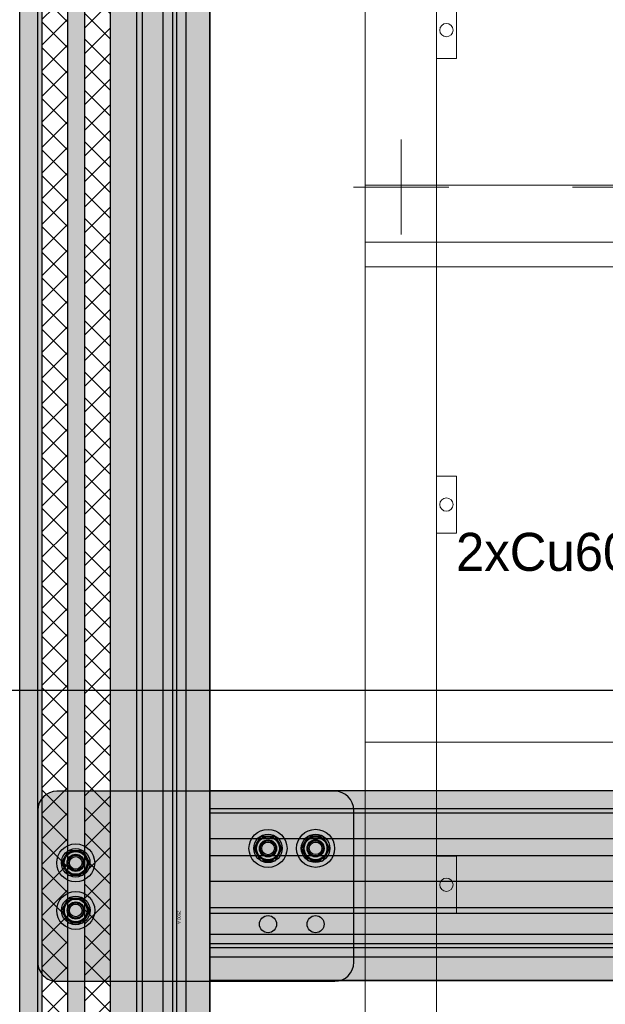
# Model space of a CAD drawing. Header units: millimetres. Extents: x -31 to 6803, y 0 to 664.
# Tile 45 of 118: x 1113 to 1135, y 143 to 180. Entities that reach past the tile are written whole.
import ezdxf
from ezdxf import colors
from ezdxf.entities.mleader import LeaderData, LeaderLine
from ezdxf.enums import TextEntityAlignment as Align
from ezdxf.math import Vec2, Vec3

# ---------------------------------------------------------------- set-up
doc = ezdxf.new("R2010")
doc.units = ezdxf.units.MM
doc.layers.add('!POMOCNICZE', color=8, linetype='Continuous', plot=False)
for name, color, linetype, lineweight in [('2DE_OBJ_Schneider-Base_Point', 50, 'Continuous', 0), ('2DE_OBJ_Schneider-Front_Plates', 7, 'Continuous', 0), ('2DE_OBJ_Schneider-Mounting_Plates', 7, 'Continuous', 25)]:
    doc.layers.add(name, color=color, linetype=linetype, lineweight=lineweight)
doc.layers.add('INTFCLR_5769', color=7, linetype='Continuous')
doc.styles.add('CP_ATTR', font='arial.ttf')
pattern_1 = [(45, (1596.601, -50), (-6.73519, 6.73519), []), (135, (1596.601, -50), (-6.73519, -6.73519), [])]

# ---------------------------------------------------------------- blocks, each defined once
blk = doc.blocks.new('*U120')
at = {"true_color": 0x939598}
h = blk.add_hatch(color=252, dxfattribs=at)
h.dxf.hatch_style = 1
h.paths.add_polyline_path([(656.56, 40.5), (656.56, 50), (0, 50), (0, 40.5)])
at = {"true_color": 0x636466}
h = blk.add_hatch(color=251, dxfattribs=at)
h.dxf.hatch_style = 1
h.paths.add_polyline_path([(0, 40.5), (0, 38.25), (656.56, 38.25), (656.56, 40.5)])
h = blk.add_hatch(color=30)
h.dxf.hatch_style = 1
h.paths.add_polyline_path([(656.56, 24.75), (656.56, 38.25), (0, 38.25), (0, 24.75)])
at = {"true_color": 0x939598}
h = blk.add_hatch(color=252, dxfattribs=at)
h.dxf.hatch_style = 1
h.paths.add_polyline_path([(0, 24.75), (0, 15.75), (656.56, 15.75), (656.56, 24.75)])
h = blk.add_hatch(color=30)
h.dxf.hatch_style = 1
h.paths.add_polyline_path([(0, 15.75), (0, 2.25), (656.56, 2.25), (656.56, 15.75)])
h = blk.add_hatch(color=252, dxfattribs=at)
h.dxf.hatch_style = 1
h.paths.add_polyline_path([(656.56, -11.5), (656.56, 2.25), (0, 2.25), (0, -11.5)])
at = {"true_color": 0x636466}
h = blk.add_hatch(color=251, dxfattribs=at)
h.dxf.hatch_style = 1
h.paths.add_polyline_path([(656.56, -14.5), (656.56, -11.5), (0, -11.5), (0, -14.5)])
at = {"true_color": 0x939598}
h = blk.add_hatch(color=252, dxfattribs=at)
h.dxf.hatch_style = 1
h.paths.add_polyline_path([(656.56, -25.5), (656.56, -14.5), (0, -14.5), (0, -25.5)])
at = {"true_color": 0x636466}
h = blk.add_hatch(color=251, dxfattribs=at)
h.dxf.hatch_style = 1
h.paths.add_polyline_path([(0, -25.5), (0, -30.5), (656.56, -30.5), (656.56, -25.5)])
at = {"true_color": 0x939598}
h = blk.add_hatch(color=252, dxfattribs=at)
h.dxf.hatch_style = 1
h.paths.add_polyline_path([(656.56, -32.54), (656.56, -30.5), (0, -30.5), (0, -32.54)])
at = {"true_color": 0x636466}
h = blk.add_hatch(color=251, dxfattribs=at)
h.dxf.hatch_style = 1
h.paths.add_polyline_path([(656.56, -37.5), (656.56, -32.54), (0, -32.54), (0, -37.5)])
at = {"true_color": 0x939598}
h = blk.add_hatch(color=252, dxfattribs=at)
h.dxf.hatch_style = 1
h.paths.add_polyline_path([(656.56, -50), (656.56, -37.5), (0, -37.5), (0, -50)])
for p, q in [((0, 50), (656.56, 50)), ((0, -50), (0, 50)), ((656.56, 50), (656.56, -50)), ((0, 40.5), (656.56, 40.5)), ((0, 38.25), (656.56, 38.25)), ((0, 24.75), (656.56, 24.75)), ((0, 15.75), (656.56, 15.75)), ((0, 2.25), (656.56, 2.25)), ((0, -11.5), (656.56, -11.5)), ((0, -14.5), (656.56, -14.5)), ((0, -25.5), (656.56, -25.5)), ((0, -30.5), (656.56, -30.5)), ((0, -32.54), (656.56, -32.54)), ((0, -37.5), (656.56, -37.5)), ((0, -50), (656.56, -50)), ((656.56, -50), (0, -50))]:
    blk.add_line(p, q)
blk = doc.blocks.new('1600A_DL')
at = {"transparency": 33554687}
h = blk.add_hatch(color=30, dxfattribs=at)
h.dxf.hatch_style = 1
h.paths.add_polyline_path([(50, 73.05, 0.414214), (40, 83.05), (-40, 83.05, 0.414214), (-50, 73.05), (-50, -73.05, 0.414214), (-40, -83.05), (40, -83.05, 0.414214), (50, -73.05)])
h.paths.add_polyline_path([(15.42, 37.97, -1), (24.42, 37.97, -1)], flags=16)
h.paths.add_polyline_path([(-29.92, 37.97, -1), (-9.92, 37.97, -1)], flags=16)
h.paths.add_polyline_path([(-13.42, 34.23), (-13.42, 34.22), (-13.43, 34.21, -0.267259), (-19.91, 30.47), (-19.92, 30.47), (-19.93, 30.47, -0.413837), (-27.42, 37.97, -0.413837), (-19.93, 45.47), (-19.92, 45.48), (-19.91, 45.47, -0.267259), (-13.43, 41.73), (-13.42, 41.72), (-13.42, 41.71, -0.131325), (-12.42, 37.97, -0.131325)], flags=0)
h.paths.add_polyline_path([(-26.42, 37.97, -1), (-13.42, 37.97, -1)], flags=0)
h.paths.add_polyline_path([(-25.92, 37.97, -1), (-13.92, 37.97, -1)], flags=0)
h.paths.add_polyline_path([(15.45, 62.97, -1), (24.45, 62.97, -1)], flags=16)
h.paths.add_polyline_path([(-24.42, 37.97, -1), (-15.42, 37.97, -1)], flags=0)
h.paths.add_polyline_path([(-24.25, 37.97, -1), (-15.6, 37.97, -1)], flags=0)
h.paths.add_polyline_path([(-15.92, 37.97, -1), (-23.92, 37.97, -1)], flags=0)
h.paths.add_polyline_path([(-23.25, 37.97, -1), (-16.6, 37.97, -1)], flags=0)
h.paths.add_polyline_path([(-29.95, 62.97, -1), (-9.95, 62.97, -1)], flags=16)
h.paths.add_polyline_path([(-19.94, 55.47), (-19.95, 55.47), (-19.95, 55.47, -0.413837), (-27.45, 62.97, -0.413837), (-19.95, 70.47), (-19.95, 70.48), (-19.94, 70.47, -0.267259), (-13.45, 66.73), (-13.45, 66.72), (-13.45, 66.71, -0.131325), (-12.45, 62.97, -0.131325), (-13.45, 59.23), (-13.45, 59.22), (-13.45, 59.21, -0.267259)], flags=0)
h.paths.add_polyline_path([(-26.45, 62.97, -1), (-13.45, 62.97, -1)], flags=0)
h.paths.add_polyline_path([(-25.95, 62.97, -1), (-13.95, 62.97, -1)], flags=0)
h.paths.add_polyline_path([(-24.45, 62.97, -1), (-15.45, 62.97, -1)], flags=0)
h.paths.add_polyline_path([(-24.27, 62.97, -1), (-15.62, 62.97, -1)], flags=0)
h.paths.add_polyline_path([(-15.95, 62.97, -1), (-23.95, 62.97, -1)], flags=0)
h.paths.add_polyline_path([(-23.27, 62.97, -1), (-16.62, 62.97, -1)], flags=0)
h.paths.add_polyline_path([(22.73, -63.1, -1), (2.73, -63.1, -1)], flags=16)
h.paths.add_polyline_path([(19.22, -59.34), (19.23, -59.35), (19.23, -59.36, -0.131325), (20.23, -63.1, -0.131325), (19.23, -66.84), (19.23, -66.85), (19.22, -66.86, -0.267259), (12.74, -70.6), (12.73, -70.61), (12.72, -70.6, -0.413837), (5.23, -63.1, -0.413837), (12.72, -55.6), (12.73, -55.6), (12.74, -55.6, -0.267259)], flags=0)
h.paths.add_polyline_path([(19.23, -63.1, -1), (6.23, -63.1, -1)], flags=0)
h.paths.add_polyline_path([(18.73, -63.1, -1), (6.73, -63.1, -1)], flags=0)
h.paths.add_polyline_path([(17.23, -63.1, -1), (8.23, -63.1, -1)], flags=0)
h.paths.add_polyline_path([(17.05, -63.1, -1), (8.4, -63.1, -1)], flags=0)
h.paths.add_polyline_path([(8.73, -63.1, -1), (16.73, -63.1, -1)], flags=0)
h.paths.add_polyline_path([(-2.31, -63.14, -1), (-22.31, -63.14, -1)], flags=16)
h.paths.add_polyline_path([(16.05, -63.1, -1), (9.4, -63.1, -1)], flags=0)
h.paths.add_polyline_path([(-5.82, -59.38), (-5.81, -59.39), (-5.81, -59.4, -0.131325), (-4.81, -63.14, -0.131325), (-5.81, -66.88), (-5.81, -66.89), (-5.82, -66.9, -0.267259), (-12.3, -70.64), (-12.31, -70.65), (-12.32, -70.64, -0.413837), (-19.81, -63.14, -0.413837), (-12.32, -55.64), (-12.31, -55.63), (-12.3, -55.64, -0.267259)], flags=0)
h.paths.add_polyline_path([(-5.81, -63.14, -1), (-18.81, -63.14, -1)], flags=0)
h.paths.add_polyline_path([(-6.31, -63.14, -1), (-18.31, -63.14, -1)], flags=0)
h.paths.add_polyline_path([(-7.81, -63.14, -1), (-16.81, -63.14, -1)], flags=0)
h.paths.add_polyline_path([(-7.99, -63.14, -1), (-16.64, -63.14, -1)], flags=0)
h.paths.add_polyline_path([(-16.31, -63.14, -1), (-8.31, -63.14, -1)], flags=0)
h.paths.add_polyline_path([(-8.99, -63.14, -1), (-15.64, -63.14, -1)], flags=0)
at = {"true_color": 0xc7c8ca}
h = blk.add_hatch(color=9, dxfattribs=at)
h.dxf.hatch_style = 1
h.paths.add_polyline_path([(-29.95, 62.97, 1), (-9.95, 62.97, 1)])
h = blk.add_hatch(color=9, dxfattribs=at)
h.dxf.hatch_style = 1
h.paths.add_polyline_path([(-29.92, 37.98, 1), (-9.92, 37.98, 1)])
h = blk.add_hatch(color=9, dxfattribs=at)
h.dxf.hatch_style = 1
h.paths.add_polyline_path([(-22.28, -63.09, 1), (-2.28, -63.09, 1)])
h = blk.add_hatch(color=9, dxfattribs=at)
h.dxf.hatch_style = 1
h.paths.add_polyline_path([(2.73, -63.09, 1), (22.73, -63.09, 1)])
at = {"color": 7}
for p, q in [((40, 83.05), (-40, 83.05)), ((-50, 73.05), (-50, -73.05)), ((50, -73.05), (50, 73.05)), ((-40, -83.05), (40, -83.05))]:
    blk.add_line(p, q, dxfattribs=at)
for centre in [(-19.95, 62.96), (-19.95, 37.96), (-12.29, -63.09), (12.71, -63.09)]:
    blk.add_circle(centre, 4.09, dxfattribs=at)
for centre, start, end in [((-40, 73.05), 90, 180), ((40, 73.05), 0, 90), ((-40, -73.05), 180, 270), ((40, -73.05), 270, 0)]:
    blk.add_arc(centre, 10, start, end, dxfattribs=at)
at = {"layer": 'INTFCLR_5769', "color": 7}
for p, q in [((-19.95, 70.47), (-26.44, 66.73)), ((-13.45, 66.73), (-19.94, 70.47)), ((-26.45, 59.23), (-26.45, 66.71)), ((-13.45, 59.23), (-13.45, 66.71)), ((-19.95, 55.47), (-26.44, 59.21)), ((-13.45, 59.21), (-19.94, 55.47)), ((-26.42, 34.23), (-26.42, 41.71)), ((-19.93, 45.47), (-26.41, 41.73)), ((-13.43, 41.73), (-19.91, 45.47)), ((-13.42, 34.23), (-13.42, 41.71)), ((-19.93, 30.47), (-26.41, 34.21)), ((-13.43, 34.21), (-19.91, 30.47)), ((-12.32, -55.64), (-18.8, -59.38)), ((-5.82, -59.38), (-12.3, -55.64)), ((12.72, -55.6), (6.24, -59.34)), ((19.22, -59.34), (12.74, -55.6)), ((-18.81, -66.88), (-18.81, -59.4)), ((-5.81, -66.88), (-5.81, -59.4)), ((6.23, -66.84), (6.23, -59.36)), ((19.23, -66.84), (19.23, -59.36)), ((-12.32, -70.64), (-18.8, -66.9)), ((-5.82, -66.9), (-12.3, -70.64)), ((12.72, -70.6), (6.24, -66.86)), ((19.22, -66.86), (12.74, -70.6))]:
    blk.add_line(p, q, dxfattribs=at)
for centre, radius in [((-19.95, 62.97), 10), ((-19.95, 62.97), 7.5), ((-19.95, 62.97), 6.5), ((-19.95, 62.97), 6), ((-19.95, 62.97), 4.5), ((19.95, 62.97), 4.5), ((-19.95, 62.97), 4.32), ((-19.95, 62.97), 4), ((-19.95, 62.97), 3.32), ((-19.92, 37.97), 10), ((-19.92, 37.97), 7.5), ((-19.92, 37.97), 6.5), ((-19.92, 37.97), 6), ((-19.92, 37.97), 4.5), ((-19.92, 37.97), 4.32), ((-19.92, 37.97), 4), ((19.92, 37.97), 4.5), ((-19.92, 37.97), 3.32), ((-12.31, -63.14), 10), ((-12.31, -63.14), 7.5), ((-12.31, -63.14), 6.5), ((12.73, -63.1), 10), ((12.73, -63.1), 7.5), ((12.73, -63.1), 6.5), ((-12.31, -63.14), 6), ((-12.31, -63.14), 4.5), ((-12.31, -63.14), 4.32), ((-12.31, -63.14), 4), ((-12.31, -63.14), 3.32), ((12.73, -63.1), 6), ((12.73, -63.1), 4.5), ((12.73, -63.1), 4.32), ((12.73, -63.1), 4), ((12.73, -63.1), 3.32)]:
    blk.add_circle(centre, radius, dxfattribs=at)
for centre, radius, start, end in [((-19.95, 62.97), 7.5, 89.9278, 90.0751), ((-19.94, 62.97), 7.5, 149.9251, 150.0721), ((-19.95, 62.97), 7.51, 29.9257, 30.0727), ((-19.94, 62.97), 7.51, 209.9273, 210.0744), ((-19.94, 62.97), 7.5, 329.9248, 330.0721), ((-19.95, 62.97), 7.5, 269.9279, 270.0752), ((-19.92, 37.97), 7.5, 149.9251, 150.0721), ((-19.92, 37.97), 7.5, 89.9278, 90.0751), ((-19.93, 37.97), 7.51, 29.9257, 30.0727), ((-19.92, 37.98), 7.51, 209.9273, 210.0744), ((-19.92, 37.97), 7.5, 329.9248, 330.0721), ((-19.92, 37.97), 7.5, 269.9279, 270.0752), ((-12.31, -63.15), 7.5, 89.9278, 90.0751), ((12.73, -63.11), 7.5, 89.9278, 90.0751), ((-12.31, -63.14), 7.5, 149.9251, 150.0721), ((-12.32, -63.14), 7.51, 29.9257, 30.0727), ((12.73, -63.1), 7.5, 149.9251, 150.0721), ((12.72, -63.1), 7.51, 29.9257, 30.0727), ((-12.31, -63.14), 7.51, 209.9273, 210.0744), ((-12.31, -63.14), 7.5, 329.9248, 330.0721), ((12.73, -63.1), 7.51, 209.9273, 210.0744), ((12.73, -63.1), 7.5, 329.9248, 330.0721), ((-12.31, -63.14), 7.5, 269.9279, 270.0752), ((12.73, -63.11), 7.5, 269.9279, 270.0752)]:
    blk.add_arc(centre, radius, start, end, dxfattribs=at)
at = {"color": 32, "true_color": 0xcd6928}
blk.add_text('2500 A', height=1.612, dxfattribs=at).set_placement((12.75, -9.6))
blk = doc.blocks.new('*U122')
at = {"true_color": 0x939598}
h = blk.add_hatch(color=252, dxfattribs=at)
h.dxf.hatch_style = 1
h.paths.add_polyline_path([(1675, 40.5), (1675, 50), (0, 50), (0, 40.5)])
at = {"true_color": 0x636466}
h = blk.add_hatch(color=251, dxfattribs=at)
h.dxf.hatch_style = 1
h.paths.add_polyline_path([(0, 40.5), (0, 38.25), (1675, 38.25), (1675, 40.5)])
h = blk.add_hatch()
h.set_pattern_fill('ANSI37', color=150, scale=3)
h.set_pattern_definition(pattern_1)
h.paths.add_polyline_path([(1675, 24.75), (1675, 38.25), (0, 38.25), (0, 24.75)])
at = {"true_color": 0x939598}
h = blk.add_hatch(color=252, dxfattribs=at)
h.dxf.hatch_style = 1
h.paths.add_polyline_path([(0, 24.75), (0, 15.75), (1675, 15.75), (1675, 24.75)])
h = blk.add_hatch()
h.set_pattern_fill('ANSI37', color=150, scale=3)
h.set_pattern_definition(pattern_1)
h.paths.add_polyline_path([(0, 15.75), (0, 2.25), (1675, 2.25), (1675, 15.75)])
h = blk.add_hatch(color=252, dxfattribs=at)
h.dxf.hatch_style = 1
h.paths.add_polyline_path([(1675, -11.5), (1675, 2.25), (0, 2.25), (0, -11.5)])
at = {"true_color": 0x636466}
h = blk.add_hatch(color=251, dxfattribs=at)
h.dxf.hatch_style = 1
h.paths.add_polyline_path([(1675, -14.5), (1675, -11.5), (0, -11.5), (0, -14.5)])
at = {"true_color": 0x939598}
h = blk.add_hatch(color=252, dxfattribs=at)
h.dxf.hatch_style = 1
h.paths.add_polyline_path([(1675, -25.5), (1675, -14.5), (0, -14.5), (0, -25.5)])
at = {"true_color": 0x636466}
h = blk.add_hatch(color=251, dxfattribs=at)
h.dxf.hatch_style = 1
h.paths.add_polyline_path([(0, -25.5), (0, -30.5), (1675, -30.5), (1675, -25.5)])
at = {"true_color": 0x939598}
h = blk.add_hatch(color=252, dxfattribs=at)
h.dxf.hatch_style = 1
h.paths.add_polyline_path([(1675, -32.54), (1675, -30.5), (0, -30.5), (0, -32.54)])
at = {"true_color": 0x636466}
h = blk.add_hatch(color=251, dxfattribs=at)
h.dxf.hatch_style = 1
h.paths.add_polyline_path([(1675, -37.5), (1675, -32.54), (0, -32.54), (0, -37.5)])
at = {"true_color": 0x939598}
h = blk.add_hatch(color=252, dxfattribs=at)
h.dxf.hatch_style = 1
h.paths.add_polyline_path([(1675, -50), (1675, -37.5), (0, -37.5), (0, -50)])
for p, q in [((0, 50), (1675, 50)), ((0, 40.5), (1675, 40.5)), ((0, 38.25), (1675, 38.25)), ((0, 24.75), (1675, 24.75)), ((0, 15.75), (1675, 15.75)), ((0, 2.25), (1675, 2.25)), ((0, -11.5), (1675, -11.5)), ((0, -14.5), (1675, -14.5)), ((0, -25.5), (1675, -25.5)), ((0, -30.5), (1675, -30.5)), ((0, -32.54), (1675, -32.54)), ((0, -37.5), (1675, -37.5)), ((0, -50), (1675, -50)), ((1675, -50), (0, -50))]:
    blk.add_line(p, q)
blk = doc.blocks.new('_Dot')
at = {"color": 0, "linetype": 'ByBlock', "lineweight": -2}
blk.add_line((-0.5, 0), (-1, 0), dxfattribs=at)
at = {"color": 0, "linetype": 'ByBlock', "const_width": 0.5}
blk.add_lwpolyline([(-0.25, 0, 1), (0.25, 0, 1)], format="xyb", close=True, dxfattribs=at)
blk = doc.blocks.new('2d_plyta_nw_650mm_14m_kk_se6_54tg3d0')
at = {"color": 0, "linetype": 'Continuous', "lineweight": 0}
for p, q in [((37.5, 0), (537.5, 0)), ((37.5, 0), (37.5, -450)), ((537.5, 0), (537.5, -450)), ((537.5, -450), (37.5, -450))]:
    blk.add_line(p, q, dxfattribs=at)
at = {"lineweight": 0}
blk.add_line((522.5, -450), (497.5, -450), dxfattribs=at)
for points in [[(0, -450), (0, 0), (575, 0), (575, -450)], [(0, -450), (0, 0), (575, 0), (575, -450)], [(0, -450), (0, 0), (575, 0), (575, -450)], [(0, -407), (575, -407)], [(0, -407), (575, -407)], [(0, -407), (575, -407)], [(575, -437), (0, -437)], [(575, -437), (0, -437)], [(575, -437), (0, -437)]]:
    blk.add_lwpolyline(points, dxfattribs=at)
at = {"layer": '2DE_OBJ_Schneider-Base_Point', "lineweight": 0}
for points in [[(19, -433), (19, -383)], [(19, -433), (19, -383)], [(19, -433), (19, -383)], [(134, -433), (134, -383)], [(134, -433), (134, -383)], [(-6, -408), (44, -408)], [(-6, -408), (44, -408)], [(-6, -408), (44, -408)], [(109, -408), (159, -408)], [(109, -408), (159, -408)]]:
    blk.add_lwpolyline(points, dxfattribs=at)
at = {"layer": '2DE_OBJ_Schneider-Front_Plates', "lineweight": 0}
for points in [[(37.5, -109.4), (48, -109.4), (48, -139.4), (37.5, -139.4)], [(37.5, -109.4), (48, -109.4), (48, -139.4), (37.5, -139.4)], [(37.5, -109.4), (48, -109.4), (48, -139.4), (37.5, -139.4)], [(537.5, -109.4), (527, -109.4), (527, -139.4), (537.5, -139.4)], [(537.5, -109.4), (527, -109.4), (527, -139.4), (537.5, -139.4)], [(537.5, -109.4), (527, -109.4), (527, -139.4), (537.5, -139.4)], [(37.5, -310.4), (48, -310.4), (48, -340.4), (37.5, -340.4)], [(37.5, -310.4), (48, -310.4), (48, -340.4), (37.5, -340.4)], [(37.5, -310.4), (48, -310.4), (48, -340.4), (37.5, -340.4)], [(537.5, -310.4), (527, -310.4), (527, -340.4), (537.5, -340.4)], [(537.5, -310.4), (527, -310.4), (527, -340.4), (537.5, -340.4)], [(537.5, -310.4), (527, -310.4), (527, -340.4), (537.5, -340.4)], [(0, -450), (575, -450)]]:
    blk.add_lwpolyline(points, dxfattribs=at)
for centre in [(42.75, -124.4), (42.75, -124.4), (42.75, -124.4), (532.25, -124.4), (532.25, -124.4), (532.25, -124.4), (42.75, -325.4), (42.75, -325.4), (42.75, -325.4), (532.25, -325.4), (532.25, -325.4), (532.25, -325.4)]:
    blk.add_circle(centre, 3.5, dxfattribs=at)
at = {"lineweight": 0, "style": 'CP_ATTR', "flags": 9}
for tag, p in [('MARK3', (0, 0.01)), ('FUNCTION', (0, 0.01)), ('CHARACTER', (0, 0.01)), ('PRODUCER', (0, 0.01)), ('ORDER-NO', (0, 0.01)), ('PRODUCT-TYPE', (0, 0.01)), ('ARTICLE', (0, 0.01)), ('NAME', (0, 0.01)), ('OTHER', (0, 0)), ('LINK', (0, 0)), ('IP', (0, 0)), ('NUMBER_OF_POLES', (0, 0)), ('POWER_LOSSES', (0, 0)), ('POWER', (0, 0)), ('VOLTAGE', (0, 0)), ('CURRENT', (0.01, 0.01)), ('MARK2', (0.01, 0.01)), ('GROUP', (0.01, 0)), ('NUMBER', (0.01, 0)), ('TEXT_01', (0.01, 0))]:
    blk.add_attdef(tag, text='', height=0.0005, dxfattribs=at).set_placement(p, align=Align.MIDDLE_LEFT)
at = {"linetype": 'ByBlock', "lineweight": 0, "style": 'CP_ATTR', "flags": 9}
blk.add_attdef('WEIGHT', text='', height=0.0005, dxfattribs=at).set_placement((0, 0), align=Align.MIDDLE_LEFT)
blk = doc.blocks.new('2d_prismap_plytcz_650_3m_se65_zv51uz8')
at = {"lineweight": 0}
for p, q in [((37.5, 0), (0, 0)), ((0, 0), (575, 0)), ((0, 0), (0, -150)), ((575, 0), (533.22, 0)), ((575, -150), (575, 0)), ((575, -150), (0, -150)), ((537.5, -150), (575, -150))]:
    blk.add_line(p, q, dxfattribs=at)
at = {"layer": '2DE_OBJ_Schneider-Front_Plates', "lineweight": 0}
for p, q in [((37.5, 0), (537.5, 0)), ((37.5, -150), (37.5, 0)), ((537.5, 0), (537.5, -150))]:
    blk.add_line(p, q, dxfattribs=at)
for points in [[(37.5, -60), (48, -60), (48, -90), (37.5, -90)], [(537.5, -90), (527, -90), (527, -60), (537.5, -60)]]:
    blk.add_lwpolyline(points, dxfattribs=at)
for centre in [(42.75, -75), (532.25, -75)]:
    blk.add_circle(centre, 3.5, dxfattribs=at)
at = {"lineweight": 0, "style": 'CP_ATTR', "flags": 9}
for tag, p in [('MARK3', (0, 0.01)), ('FUNCTION', (0, 0.01)), ('CHARACTER', (0, 0.01)), ('PRODUCER', (0, 0.01)), ('ORDER-NO', (0, 0.01)), ('PRODUCT-TYPE', (0, 0.01)), ('ARTICLE', (0, 0.01)), ('NAME', (0, 0.01)), ('OTHER', (0, 0)), ('LINK', (0, 0)), ('IP', (0, 0)), ('NUMBER_OF_POLES', (0, 0)), ('POWER_LOSSES', (0, 0)), ('POWER', (0, 0)), ('VOLTAGE', (0, 0)), ('CURRENT', (0.01, 0.01)), ('MARK2', (0.01, 0.01)), ('GROUP', (0.01, 0)), ('NUMBER', (0.01, 0)), ('TEXT_01', (0.01, 0))]:
    blk.add_attdef(tag, text='', height=0.0005, dxfattribs=at).set_placement(p, align=Align.MIDDLE_LEFT)
at = {"linetype": 'ByBlock', "lineweight": 0, "style": 'CP_ATTR', "flags": 9}
blk.add_attdef('WEIGHT', text='', height=0.0005, dxfattribs=at).set_placement((0, 0), align=Align.MIDDLE_LEFT)
blk = doc.blocks.new('2d_prismap_plytcz_650_5m_se67_zoo7n5e')
at = {"lineweight": 0}
for p, q in [((37.5, 0), (0, 0)), ((0, 0), (0, -250)), ((575, 0), (530.27, 0)), ((575, -250), (575, 0)), ((0, -250), (37.5, -250)), ((37.5, -250), (537.5, -250)), ((537.5, -250), (575, -250))]:
    blk.add_line(p, q, dxfattribs=at)
at = {"layer": '2DE_OBJ_Schneider-Front_Plates', "lineweight": 0}
for p, q in [((37.5, 0), (537.5, 0)), ((37.5, -250), (37.5, 0)), ((537.5, 0), (537.5, -250)), ((537.5, -250), (37.5, -250))]:
    blk.add_line(p, q, dxfattribs=at)
for points in [[(37.5, -110), (48, -110), (48, -140), (37.5, -140)], [(537.5, -140), (527, -140), (527, -110), (537.5, -110)]]:
    blk.add_lwpolyline(points, dxfattribs=at)
for centre in [(42.75, -125), (532.25, -125)]:
    blk.add_circle(centre, 3.5, dxfattribs=at)
at = {"lineweight": 0, "style": 'CP_ATTR', "flags": 9}
for tag, p in [('MARK3', (0, 0.01)), ('FUNCTION', (0, 0.01)), ('CHARACTER', (0, 0.01)), ('PRODUCER', (0, 0.01)), ('ORDER-NO', (0, 0.01)), ('PRODUCT-TYPE', (0, 0.01)), ('ARTICLE', (0, 0.01)), ('NAME', (0, 0.01)), ('OTHER', (0, 0)), ('LINK', (0, 0)), ('IP', (0, 0)), ('NUMBER_OF_POLES', (0, 0)), ('POWER_LOSSES', (0, 0)), ('POWER', (0, 0)), ('VOLTAGE', (0, 0)), ('CURRENT', (0.01, 0.01)), ('MARK2', (0.01, 0.01)), ('GROUP', (0.01, 0)), ('NUMBER', (0.01, 0)), ('TEXT_01', (0.01, 0))]:
    blk.add_attdef(tag, text='', height=0.0005, dxfattribs=at).set_placement(p, align=Align.MIDDLE_LEFT)
at = {"linetype": 'ByBlock', "lineweight": 0, "style": 'CP_ATTR', "flags": 9}
blk.add_attdef('WEIGHT', text='', height=0.0005, dxfattribs=at).set_placement((0, 0), align=Align.MIDDLE_LEFT)

msp = doc.modelspace()

# ---------------------------------------------------------------- linework, layer by layer
at = {"layer": '!POMOCNICZE'}
msp.add_line((3, 155), (6803, 155), dxfattribs=at)

# ---------------------------------------------------------------- block references
at = {"xscale": 0.06999999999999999, "yscale": 0.06999999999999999, "zscale": 0.06999999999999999}
for name, p, rotation in [('*U122', (1116.997, 105.834), 90), ('1600A_DL', (1119.977, 147.778), 270)]:
    msp.add_blockref(name, p, dxfattribs=dict(at, rotation=rotation))
msp.add_blockref('*U120', (1120.497, 147.803), dxfattribs=at)
at = {"layer": '2DE_OBJ_Schneider-Mounting_Plates', "xscale": 0.06999999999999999, "yscale": 0.06999999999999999, "zscale": 0.06999999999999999}
for name, p in [('2d_plyta_nw_650mm_14m_kk_se6_54tg3d0', (1126.206, 202.084)), ('2d_prismap_plytcz_650_5m_se67_zoo7n5e', (1126.206, 170.584)), ('2d_prismap_plytcz_650_3m_se65_zv51uz8', (1126.206, 153.084))]:
    msp.add_blockref(name, p, dxfattribs=at)

# ---------------------------------------------------------------- leaders
ml = msp.add_multileader_mtext('Standard')
ml.set_content('2xCu60x10', color=256)
ml.set_leader_properties()
ml.set_arrow_properties(name='DOT')
ml.build(insert=Vec2(0, 0))
ml.multileader.update_dxf_attribs({"dogleg_length": 0.8, "arrow_head_size": 0.35})
ctx = ml.context
ctx.base_point, ctx.char_height, ctx.arrow_head_size, ctx.landing_gap_size, ctx.plane_origin = Vec3(1127.684, 159.953), 1.4, 0.35, 0.14, Vec3(1142.364, 161.579)
ctx.text_align_type, ctx.attachment_type = 2, 2
notes = []
notes.append((ctx, [(0, (1, 1, 0), (1139.724, 159.953), (-1, 0), 0.56, [(0, [(1142.364, 161.579)], 0, [])])]))
ctx.mtext.insert, ctx.mtext.width, ctx.mtext.alignment, ctx.mtext.flow_direction = Vec3(1139.024, 160.793), 0.04557, 3, 5
for ctx, leaders in notes:
    for number, flags, end, landing, length, lines in leaders:
        leader = LeaderData()
        leader.index, (leader.has_last_leader_line, leader.has_dogleg_vector, leader.attachment_direction) = number, flags
        leader.last_leader_point, leader.dogleg_vector, leader.dogleg_length = Vec3(end), Vec3(landing), length
        for number, points, colour, breaks in lines:
            line = LeaderLine()
            line.index, line.vertices, line.color, line.breaks = number, Vec3.list(points), colors.encode_raw_color(colour), breaks
            leader.lines.append(line)
        ctx.leaders.append(leader)

doc.saveas('drawing.dxf')
